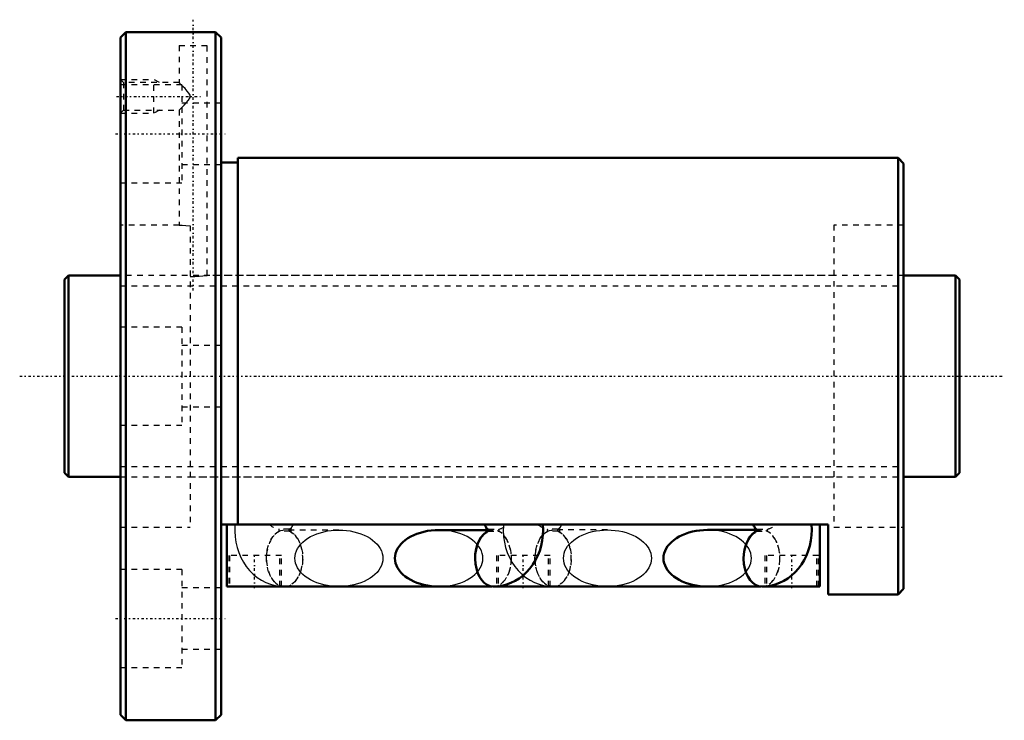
# Model space of a CAD drawing. Header units: millimetres. Extents: x -8 to 168, y -62 to 64.
import ezdxf

# ---------------------------------------------------------------- set-up
doc = ezdxf.new("R2010")
doc.units = ezdxf.units.MM
doc.linetypes.add('Center', pattern=[1.5, 0.45, -0.5, 0.05, -0.5])
doc.linetypes.add('Dashed', pattern=[2, 1, -1])
for name, color, linetype, lineweight in [('2d ConnectionPoints', 7, 'Continuous', 50), ('AM_0', 7, 'Continuous', 50), ('AM_5', 3, 'Continuous', 25), ('AM_7', 7, 'Center', 25), ('AM_9', 6, 'Dashed', 25)]:
    doc.layers.add(name, color=color, linetype=linetype, lineweight=lineweight)

# ---------------------------------------------------------------- blocks, each defined once
blk = doc.blocks.new('1_BIF3612V_7RR_Nut_0_in_BIF3612V_7RRG0_160LC0_000_4')
at = {"layer": 'AM_0'}
for p, q in [((11, 61.5), (10, 60.5)), ((10, 60.5), (10, -60.5)), ((20.5, 61.5), (11, 61.5)), ((11, 61.5), (11, -61.5)), ((27, 61.5), (25.47, 61.5)), ((27, 61.5), (27, -61.5)), ((28, 60.5), (27, 61.5)), ((28, 60.5), (28, -60.5)), ((149, 39), (31, 39)), ((31, 39), (31, -26.5)), ((149, 39), (149, -39)), ((150, 38), (149, 39)), ((31, 38.2), (28, 38.2)), ((150, 38), (150, -38)), ((136.5, -26.5), (28, -26.5)), ((29, -37.6), (29, -26.5)), ((75.47, -27.5), (66.94, -27.5)), ((123.47, -27.49), (114.94, -27.49)), ((135, -37.6), (135, -26.5)), ((136.5, -39), (136.5, -26.5)), ((76.45, -37.6), (29, -37.6)), ((39.16, -37.61), (39.35, -37.61)), ((124.45, -37.6), (76.87, -37.6)), ((87.16, -37.61), (87.35, -37.61)), ((114.94, -37.59), (124.36, -37.59)), ((135, -37.6), (124.87, -37.6)), ((149, -39), (150, -38)), ((136.5, -39), (149, -39)), ((10, -60.5), (11, -61.5)), ((11, -61.5), (27, -61.5)), ((27, -61.5), (28, -60.5))]:
    blk.add_line(p, q, dxfattribs=at)
for points in [[(25.5, 61.5), (25.43, 61.5), (25.11, 61.49), (24.54, 61.47), (23.81, 61.45), (22.98, 61.45), (22.15, 61.46), (21.42, 61.47), (20.87, 61.49), (20.56, 61.5), (20.5, 61.5)], [(66.94, -27.5), (66.25, -27.52), (65.57, -27.58), (64.9, -27.67), (64.25, -27.8), (63.62, -27.97), (63.01, -28.18), (62.43, -28.41), (61.89, -28.68), (61.38, -28.98), (60.92, -29.3), (60.5, -29.65), (60.13, -30.02), (59.82, -30.42), (59.56, -30.82), (59.35, -31.24), (59.2, -31.67), (59.11, -32.11), (59.08, -32.55), (59.11, -32.99), (59.2, -33.43), (59.35, -33.86), (59.56, -34.28), (59.82, -34.68), (60.13, -35.08), (60.5, -35.45), (60.92, -35.8), (61.38, -36.12), (61.89, -36.42), (62.43, -36.69), (63.01, -36.92), (63.62, -37.13), (64.25, -37.3), (64.9, -37.43), (65.57, -37.52), (66.25, -37.58), (66.94, -37.6)], [(75.36, -26.99), (75.38, -27.02), (75.41, -27.11), (75.45, -27.25), (75.46, -27.4), (75.47, -27.56), (75.45, -27.71), (75.43, -27.85), (75.39, -27.96), (75.37, -28.02), (75.36, -28.03)], [(76.65, -37.61), (77.38, -37.58), (78.21, -37.46), (79.02, -37.25), (79.81, -36.96), (80.57, -36.6), (81.29, -36.15), (81.98, -35.63), (82.62, -35.05), (83.2, -34.39), (83.74, -33.67), (84.21, -32.9), (84.62, -32.07), (84.96, -31.21), (85.23, -30.3), (85.42, -29.37), (85.53, -28.42), (85.57, -27.45), (85.52, -26.5)], [(114.94, -27.49), (114.25, -27.51), (113.57, -27.57), (112.9, -27.66), (112.25, -27.79), (111.62, -27.96), (111.01, -28.17), (110.43, -28.4), (109.89, -28.67), (109.38, -28.97), (108.92, -29.29), (108.5, -29.64), (108.13, -30.02), (107.82, -30.41), (107.56, -30.81), (107.35, -31.23), (107.2, -31.66), (107.11, -32.1), (107.08, -32.54), (107.11, -32.98), (107.2, -33.42), (107.35, -33.85), (107.56, -34.27), (107.82, -34.67), (108.13, -35.07), (108.5, -35.44), (108.92, -35.79), (109.38, -36.11), (109.89, -36.41), (110.43, -36.68), (111.01, -36.91), (111.62, -37.12), (112.25, -37.29), (112.9, -37.42), (113.57, -37.51), (114.25, -37.57), (114.94, -37.59)], [(123.36, -26.99), (123.38, -27.02), (123.41, -27.11), (123.45, -27.25), (123.46, -27.4), (123.47, -27.56), (123.45, -27.71), (123.43, -27.85), (123.39, -27.96), (123.37, -28.02), (123.36, -28.03)], [(124.65, -37.61), (125.38, -37.58), (126.21, -37.46), (127.02, -37.25), (127.81, -36.96), (128.57, -36.6), (129.29, -36.15), (129.98, -35.63), (130.62, -35.05), (131.2, -34.39), (131.74, -33.67), (132.21, -32.9), (132.62, -32.07), (132.96, -31.21), (133.23, -30.3), (133.42, -29.37), (133.53, -28.42), (133.57, -27.45), (133.52, -26.5)]]:
    blk.add_lwpolyline(points, dxfattribs=at)
for centre, major_axis, ratio, start_param, end_param in [((76.65, -32.56), (0, 5.05), 0.642788, 0.39317, 3.14161), ((76.65, -32.55), (0, -5.05), 0.642788, 3.530756, 4.713379), ((79.14, -23.64), (-3.73, -3.4), 0.492404, 6.038493, 6.297895), ((124.65, -32.56), (0, 5.05), 0.642788, 0.39311, 3.141605), ((124.65, -32.54), (0, -5.05), 0.642788, 3.529435, 4.714369), ((127.14, -23.64), (-3.73, -3.4), 0.492404, 6.038493, 6.297895), ((39.35, -32.56), (0, -5.05), 0.642788, 6.220243, 6.346127), ((87.35, -32.56), (0, -5.05), 0.642788, 6.220243, 6.346127)]:
    blk.add_ellipse(centre, major_axis=major_axis, ratio=ratio, start_param=start_param, end_param=end_param, dxfattribs=at)
at = {"layer": 'AM_5', "linetype": 'Dashed'}
for p, q in [((10, 53), (16, 53)), ((16, 47), (16, 53)), ((17, 52.46), (16, 53)), ((17, 47.54), (16, 47)), ((10, 47), (16, 47))]:
    blk.add_line(p, q, dxfattribs=at)
at = {"layer": 'AM_7'}
for p, q in [((23, 15.3), (23, 63.7)), ((9.3, 50), (24.62, 50)), ((9.1, 43.3), (28.9, 43.3)), ((34, -37.88), (34, -31.77)), ((82, -37.88), (82, -31.77)), ((130, -37.88), (130, -31.77)), ((9.1, -43.3), (28.9, -43.3))]:
    blk.add_line(p, q, dxfattribs=at)
at = {"layer": 'AM_9'}
for p, q in [((20.5, 61.5), (20.5, 61.39)), ((25.5, 61.39), (20.5, 61.39)), ((25.5, 61.39), (25.5, 61.5)), ((20.5, 59.09), (25.5, 59.09)), ((20.5, 59.09), (20.5, 52.44)), ((25.5, 18), (25.5, 59.09)), ((10.54, 52.46), (10, 53)), ((21, 52.05), (10, 52.05)), ((20.52, 52.46), (10.54, 52.46)), ((10.54, 52.46), (10.54, 47.54)), ((21, 52.05), (21, 34.55)), ((22.5, 49.79), (22.5, 50.21)), ((10, 47), (10.54, 47.54)), ((10.54, 47.54), (20.52, 47.54)), ((20.5, 47.56), (20.5, 27)), ((28, 48.8), (21, 48.8)), ((21, 37.8), (28, 37.8)), ((10, 34.55), (21, 34.55)), ((20.5, 27), (10, 27)), ((22.45, 26.89), (22.45, -27)), ((137.55, 27), (137.55, -27)), ((150, 27), (137.55, 27)), ((137.55, 18), (25.47, 18)), ((21, 8.75), (10, 8.75)), ((21, 8.75), (21, -8.75)), ((28, 5.5), (21, 5.5)), ((21, -5.5), (28, -5.5)), ((10, -8.75), (21, -8.75)), ((22.45, -18), (137.55, -18)), ((10, -27), (22.45, -27)), ((40.16, -27.36), (38.35, -27.36)), ((40.26, -27.71), (38.45, -27.71)), ((49.06, -27.5), (39.35, -27.5)), ((76.65, -27.5), (75.47, -27.5)), ((75.74, -27.71), (77.55, -27.71)), ((75.84, -27.36), (77.65, -27.36)), ((88.16, -27.36), (86.35, -27.36)), ((88.26, -27.71), (86.45, -27.71)), ((97.06, -27.49), (87.35, -27.49)), ((124.65, -27.49), (123.47, -27.49)), ((123.74, -27.71), (125.55, -27.71)), ((123.84, -27.36), (125.65, -27.36)), ((137.55, -27), (150, -27)), ((38.8, -32.05), (29.2, -32.05)), ((29.2, -32.05), (29.2, -37.6)), ((29.5, -32.05), (29.5, -37.6)), ((38.5, -37.6), (38.5, -32.05)), ((38.8, -37.6), (38.8, -32.05)), ((86.8, -32.05), (77.2, -32.05)), ((77.2, -32.05), (77.2, -37.6)), ((77.5, -32.05), (77.5, -37.6)), ((86.5, -37.6), (86.5, -32.05)), ((86.8, -37.6), (86.8, -32.05)), ((134.8, -32.05), (125.2, -32.05)), ((125.2, -32.05), (125.2, -37.6)), ((125.5, -32.05), (125.5, -37.6)), ((134.5, -37.6), (134.5, -32.05)), ((134.8, -37.6), (134.8, -32.05)), ((21, -34.55), (10, -34.55)), ((21, -34.55), (21, -52.05)), ((28, -37.8), (21, -37.8)), ((38.5, -37.56), (38.55, -37.57)), ((38.55, -37.57), (39.16, -37.61)), ((76.87, -37.6), (76.45, -37.6)), ((86.5, -37.56), (86.55, -37.57)), ((86.55, -37.57), (87.16, -37.61)), ((87.35, -37.59), (97.06, -37.59)), ((124.36, -37.59), (124.65, -37.59)), ((124.87, -37.6), (124.45, -37.6)), ((21, -48.8), (28, -48.8)), ((10, -52.05), (21, -52.05))]:
    blk.add_line(p, q, dxfattribs=at)
for points in [[(22.5, 50.21), (22.26, 50.59), (21.96, 50.94), (21.55, 51.38), (21.15, 51.79), (20.75, 52.2), (20.55, 52.41), (20.5, 52.46)], [(20.5, 47.54), (20.51, 47.55), (20.62, 47.66), (20.85, 47.9), (21.37, 48.43), (21.77, 48.85), (22.19, 49.33), (22.5, 49.79)], [(20.5, 27), (20.5, 27), (20.64, 26.99), (21.04, 26.96), (21.67, 26.92), (22.45, 26.89)], [(22.45, 17.83), (23.28, 17.83), (24.08, 17.86), (24.76, 17.91), (25.25, 17.97), (25.48, 18), (25.5, 18)], [(30.48, -26.5), (30.46, -26.76), (30.43, -27.72), (30.49, -28.69), (30.63, -29.65), (30.85, -30.59), (31.15, -31.51), (31.53, -32.39), (31.98, -33.23), (32.51, -34.02), (33.1, -34.75), (33.76, -35.4), (34.47, -35.98), (35.22, -36.48), (36.01, -36.89), (36.83, -37.2), (37.66, -37.43), (38.5, -37.56)], [(40.21, -27.7), (40.26, -27.73), (40.44, -27.84)], [(40.44, -27.84), (40.48, -27.87), (40.6, -27.98), (40.64, -28.03), (40.64, -28.03)], [(40.64, -28.03), (40.62, -28), (40.59, -27.91), (40.55, -27.77), (40.54, -27.62), (40.53, -27.46), (40.55, -27.31), (40.57, -27.17), (40.61, -27.06), (40.63, -27)], [(40.64, -26.99), (40.63, -27.01), (40.58, -27.06)], [(49.06, -37.6), (48.38, -37.58), (47.7, -37.52), (47.03, -37.43), (46.37, -37.3), (45.74, -37.13), (45.13, -36.92), (44.56, -36.69), (44.01, -36.42), (43.51, -36.12), (43.04, -35.8), (42.63, -35.45), (42.26, -35.08), (41.94, -34.68), (41.68, -34.28), (41.47, -33.86), (41.32, -33.43), (41.24, -32.99), (41.21, -32.55), (41.24, -32.11), (41.32, -31.67), (41.47, -31.24), (41.68, -30.82), (41.94, -30.42), (42.26, -30.02), (42.63, -29.65), (43.04, -29.3), (43.51, -28.98), (44.01, -28.68), (44.56, -28.41), (45.13, -28.18), (45.74, -27.97), (46.37, -27.8), (47.03, -27.67), (47.7, -27.58), (48.38, -27.52), (49.06, -27.5)], [(49.06, -27.5), (49.75, -27.52), (50.43, -27.58), (51.1, -27.67), (51.75, -27.8), (52.38, -27.97), (52.99, -28.18), (53.57, -28.41), (54.11, -28.68), (54.62, -28.98), (55.08, -29.3), (55.5, -29.65), (55.87, -30.02), (56.18, -30.42), (56.44, -30.82), (56.65, -31.24), (56.8, -31.67), (56.89, -32.11), (56.92, -32.55), (56.89, -32.99), (56.8, -33.43), (56.65, -33.86), (56.44, -34.28), (56.18, -34.68), (55.87, -35.08), (55.5, -35.45), (55.08, -35.8), (54.62, -36.12), (54.11, -36.42), (53.57, -36.69), (52.99, -36.92), (52.38, -37.13), (51.75, -37.3), (51.1, -37.43), (50.43, -37.52), (49.75, -37.58), (49.06, -37.6)], [(66.94, -37.6), (67.62, -37.58), (68.3, -37.52), (68.97, -37.43), (69.63, -37.3), (70.26, -37.13), (70.87, -36.92), (71.44, -36.69), (71.99, -36.42), (72.49, -36.12), (72.96, -35.8), (73.37, -35.45), (73.74, -35.08), (74.06, -34.68), (74.32, -34.28), (74.53, -33.86), (74.68, -33.43), (74.76, -32.99), (74.79, -32.55), (74.76, -32.11), (74.68, -31.67), (74.53, -31.24), (74.32, -30.82), (74.06, -30.42), (73.74, -30.02), (73.37, -29.65), (72.96, -29.3), (72.49, -28.98), (71.99, -28.68), (71.44, -28.41), (70.87, -28.18), (70.26, -27.97), (69.63, -27.8), (68.97, -27.67), (68.3, -27.58), (67.62, -27.52), (66.94, -27.5)], [(75.42, -27.06), (75.4, -27.04), (75.36, -26.99), (75.36, -26.99)], [(75.36, -28.03), (75.37, -28.01), (75.44, -27.94), (75.6, -27.81), (75.79, -27.7)], [(78.48, -26.5), (78.46, -26.76), (78.43, -27.72), (78.47, -28.44)], [(88.21, -27.7), (88.26, -27.73), (88.38, -27.8)], [(88.38, -27.8), (88.48, -27.87), (88.6, -27.98), (88.64, -28.03), (88.64, -28.03)], [(88.64, -28.03), (88.62, -28), (88.59, -27.91), (88.55, -27.77), (88.54, -27.62), (88.53, -27.46), (88.55, -27.31), (88.57, -27.17), (88.61, -27.06), (88.63, -27)], [(88.64, -26.99), (88.63, -27.01), (88.58, -27.06)], [(97.06, -37.59), (96.38, -37.57), (95.7, -37.51), (95.03, -37.42), (94.37, -37.29), (93.74, -37.12), (93.13, -36.91), (92.56, -36.68), (92.01, -36.41), (91.51, -36.11), (91.04, -35.79), (90.63, -35.44), (90.26, -35.07), (89.94, -34.67), (89.68, -34.27), (89.47, -33.85), (89.32, -33.42), (89.24, -32.98), (89.21, -32.54), (89.24, -32.1), (89.32, -31.66), (89.47, -31.23), (89.68, -30.81), (89.94, -30.41), (90.26, -30.02), (90.63, -29.64), (91.04, -29.29), (91.51, -28.97), (92.01, -28.67), (92.56, -28.4), (93.13, -28.17), (93.74, -27.96), (94.37, -27.79), (95.03, -27.66), (95.7, -27.57), (96.38, -27.51), (97.06, -27.49)], [(97.06, -27.49), (97.75, -27.51), (98.43, -27.57), (99.1, -27.66), (99.75, -27.79), (100.38, -27.96), (100.99, -28.17), (101.57, -28.4), (102.11, -28.67), (102.62, -28.97), (103.08, -29.29), (103.5, -29.64), (103.87, -30.02), (104.18, -30.41), (104.44, -30.81), (104.65, -31.23), (104.8, -31.66), (104.89, -32.1), (104.92, -32.54)], [(122.79, -32.54), (122.76, -32.1), (122.68, -31.66), (122.53, -31.23), (122.32, -30.81), (122.06, -30.41), (121.74, -30.02), (121.37, -29.64), (120.96, -29.29), (120.49, -28.97), (119.99, -28.67), (119.44, -28.4), (118.87, -28.17), (118.26, -27.96), (117.63, -27.79), (116.97, -27.66), (116.3, -27.57), (115.62, -27.51), (114.94, -27.49)], [(123.42, -27.06), (123.4, -27.04), (123.36, -26.99), (123.36, -26.99)], [(123.36, -28.03), (123.37, -28.01), (123.44, -27.94), (123.6, -27.81), (123.79, -27.7)], [(78.47, -28.44), (78.49, -28.69), (78.63, -29.65), (78.85, -30.59), (79.15, -31.51), (79.53, -32.39), (79.98, -33.23), (80.51, -34.02), (81.1, -34.75), (81.76, -35.4), (82, -35.61)], [(104.92, -32.54), (104.89, -32.98), (104.8, -33.42), (104.65, -33.85), (104.44, -34.27), (104.18, -34.67), (103.87, -35.07), (103.5, -35.44), (103.08, -35.79), (102.62, -36.11), (102.11, -36.41), (101.57, -36.68), (100.99, -36.91), (100.38, -37.12), (99.75, -37.29), (99.1, -37.42), (98.43, -37.51), (97.75, -37.57), (97.06, -37.59)], [(114.94, -37.59), (115.62, -37.57), (116.3, -37.51), (116.97, -37.42), (117.63, -37.29), (118.26, -37.12), (118.87, -36.91), (119.44, -36.68), (119.99, -36.41), (120.49, -36.11), (120.96, -35.79), (121.37, -35.44), (121.74, -35.07), (122.06, -34.67), (122.32, -34.27), (122.53, -33.85), (122.68, -33.42), (122.76, -32.98), (122.79, -32.54)], [(82, -35.61), (82.47, -35.98), (83.22, -36.48), (84.01, -36.89), (84.83, -37.2), (85.66, -37.43), (86.5, -37.56)]]:
    blk.add_lwpolyline(points, dxfattribs=at)
for centre, major_axis, ratio, start_param, end_param in [((39.35, -32.56), (0, -5.05), 0.642788, 3.423969, 6.220243), ((36.86, -23.64), (-3.73, 3.4), 0.492404, 1.90762, 2.364577), ((38.45, -27.51), (0, 0.2), 0.766044, 0.698132, 3.141593), ((39.35, -32.56), (0, -5.05), 0.642788, 0.062942, 2.859216), ((40.26, -27.51), (0, 0.2), 0.766044, 0.698132, 3.141593), ((36.86, -23.64), (-3.73, 3.4), 0.492404, 2.929329, 3.386285), ((76.65, -32.55), (0, -5.05), 0.642788, 4.713379, 9.813942), ((76.65, -32.56), (0, 5.05), 0.642788, 0.282376, 0.39317), ((79.14, -23.64), (-3.73, -3.4), 0.492404, 0.01471, 0.212264), ((75.74, -27.51), (0, -0.2), 0.766044, 0, 2.443461), ((76.65, -32.56), (0, 5.05), 0.642788, 3.14161, 6.000809), ((77.55, -27.51), (0, -0.2), 0.766044, 6.283185, 8.726646), ((79.14, -23.64), (-3.73, -3.4), 0.492404, 0.777016, 1.233972), ((87.35, -32.56), (0, -5.05), 0.642788, 3.423969, 6.220243), ((84.86, -23.64), (-3.73, 3.4), 0.492404, 1.90762, 2.364577), ((86.45, -27.51), (0, 0.2), 0.766044, 0.698132, 3.141593), ((87.35, -32.56), (0, -5.05), 0.642788, 0.062942, 2.859216), ((88.26, -27.51), (0, 0.2), 0.766044, 0.698132, 3.141593), ((84.86, -23.64), (-3.73, 3.4), 0.492404, 2.929329, 3.386285), ((124.65, -32.54), (0, -5.05), 0.642788, 4.714369, 9.81262), ((124.65, -32.56), (0, 5.05), 0.642788, 0.282376, 0.39311), ((127.14, -23.64), (-3.73, -3.4), 0.492404, 0.01471, 0.212264), ((123.74, -27.51), (0, -0.2), 0.766044, 6.283185, 8.726646), ((124.65, -32.56), (0, 5.05), 0.642788, 3.141605, 6.000809), ((125.55, -27.51), (0, -0.2), 0.766044, 0, 2.443461), ((127.14, -23.64), (-3.73, -3.4), 0.492404, 0.777016, 1.233972)]:
    blk.add_ellipse(centre, major_axis=major_axis, ratio=ratio, start_param=start_param, end_param=end_param, dxfattribs=at)
for centre in [(39.35, -32.55), (87.35, -32.54)]:
    blk.add_ellipse(centre, major_axis=(0, -5.05), ratio=0.642788, dxfattribs=at)
blk = doc.blocks.new('2_BIF3612V_7RR000_Shaft_0_in_BIF3612V_7RRG0_160LC0_000_4')
at = {"layer": 'AM_0'}
for p, q in [((0.7, 18), (0, 17.3)), ((0.7, 18), (0.7, -18)), ((10, 18), (0.7, 18)), ((159.3, 18), (150, 18)), ((159.3, 18), (159.3, -18)), ((160, 17.3), (159.3, 18)), ((0, 17.3), (0, -17.3)), ((160, 17.3), (160, -17.3)), ((0, -17.3), (0.7, -18)), ((159.3, -18), (160, -17.3)), ((0.7, -18), (10, -18)), ((150, -18), (159.3, -18))]:
    blk.add_line(p, q, dxfattribs=at)
at = {"layer": 'AM_5', "linetype": 'Dashed'}
for p, q in [((10, 16.1595), (150, 16.1595)), ((10, -16.1595), (150, -16.1595))]:
    blk.add_line(p, q, dxfattribs=at)
at = {"layer": 'AM_7'}
blk.add_line((-8, 0), (168, 0), dxfattribs=at)
at = {"layer": 'AM_9'}
for p, q in [((150, 18), (10, 18)), ((10, -18), (150, -18))]:
    blk.add_line(p, q, dxfattribs=at)

msp = doc.modelspace()

# ---------------------------------------------------------------- linework, layer by layer
at = {"layer": '2d ConnectionPoints'}
for p in [(0, 0), (10, 0)]:
    msp.add_point(p, dxfattribs=at)

# ---------------------------------------------------------------- block references
for name in ['1_BIF3612V_7RR_Nut_0_in_BIF3612V_7RRG0_160LC0_000_4', '2_BIF3612V_7RR000_Shaft_0_in_BIF3612V_7RRG0_160LC0_000_4']:
    msp.add_blockref(name, (0, 0))

doc.saveas('drawing.dxf')
